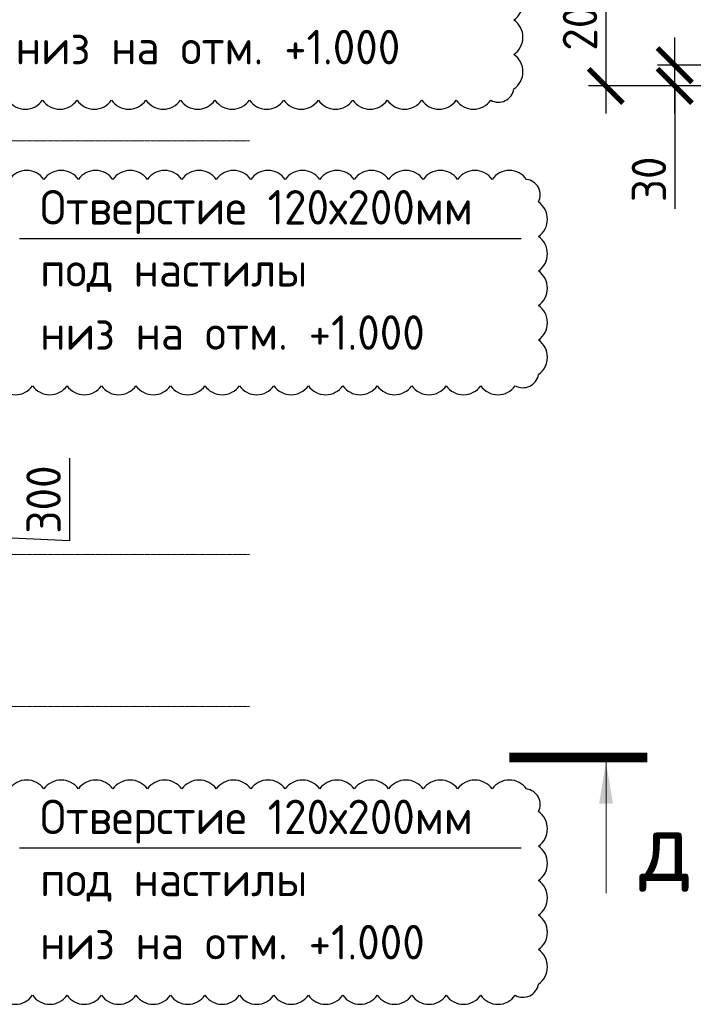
# Model space of a CAD drawing. Header units: millimetres. Extents: x 247266 to 730847, y -636031 to 10052.
# Tile 206 of 256: x 466581 to 471466, y -178564 to -171428. Entities that reach past the tile are written whole.
import ezdxf

# ---------------------------------------------------------------- set-up
doc = ezdxf.new("R2010")
doc.units = ezdxf.units.MM
doc.linetypes.add('______5', pattern=[1100, 800, -100, 100, -100])
doc.linetypes.add('осевая', pattern=[50.8, 31.75, -6.35, 6.35, -6.35])
for name, color, linetype in [('Изменения', 1, 'Continuous'), ('РАЗМЕРЫ', 7, 'Continuous'), ('СПДС_СИМВОЛЫ', 7, 'Continuous')]:
    doc.layers.add(name, color=color, linetype=linetype)
doc.layers.add('Оси', color=7, linetype='______5', lineweight=18)
doc.layers.add('Узлы', color=7, linetype='Continuous', lineweight=0)
doc.styles.add('GOST-2.304_Type-B', font='GOST_Common.ttf')
doc.styles.add('ГОСТ 2.304', font='GOST_Common.ttf')
doc.dimstyles.new('СПДС', dxfattribs={"dimscale": 100, "dimtxt": 2.5, "dimasz": 2.5, "dimexe": 1.25, "dimexo": 0, "dimtad": 1, "dimdec": 0, "dimtxsty": 'GOST-2.304_Type-B', "dimblk": 'ARCHTICK', "dimcen": 2.5, "dimdle": 2, "dimadec": 0, "dimazin": 2, "dimtfac": 0.75, "dimtdec": 0, "dimtmove": 1, "dimatfit": 3, "dimfxl": 1, "dimtolj": 1, "dimarcsym": 1})

# ---------------------------------------------------------------- blocks, each defined once
blk = doc.blocks.new('_ArchTick')
at = {"color": 0, "linetype": 'ByBlock', "const_width": 0.15}
blk.add_lwpolyline([(-0.5, -0.5), (0.5, 0.5)], dxfattribs=at)
blk = doc.blocks.new('*D222')
at = {"layer": 'DEFPOINTS', "color": 0, "ltscale": 100}
for p in [(464493.1, -175004.6), (465884.3, -175004.6), (465102.3, -175304.6)]:
    blk.add_point(p, dxfattribs=at)
at = {"layer": 'РАЗМЕРЫ', "color": 0, "lineweight": -2}
for p, q in [((466941.8, -174605.3), (466941.8, -175205.7)), ((465884.3, -175504.6), (465884.3, -174804.6)), ((464493.1, -175004.6), (466009.3, -175004.6)), ((466941.8, -175205.7), (465884.3, -175154.6)), ((465102.3, -175304.6), (466009.3, -175304.6))]:
    blk.add_line(p, q, dxfattribs=at)
at = {"layer": 'РАЗМЕРЫ', "color": 0, "lineweight": -2, "ltscale": 100, "xscale": 250, "yscale": 250, "zscale": 250}
for p, rotation in [((465884.3, -175004.6), 90), ((465884.3, -175304.6), 270)]:
    blk.add_blockref('_ArchTick', p, dxfattribs=dict(at, rotation=rotation))
at = {"layer": 'РАЗМЕРЫ', "color": 0, "lineweight": 0, "ltscale": 100, "insert": (466754.2, -174905.5), "char_height": 250, "attachment_point": 5, "rotation": 90, "style": 'GOST-2.304_Type-B'}
blk.add_mtext('\\A1;300', dxfattribs=at)
blk = doc.blocks.new('*D1679')
at = {"layer": 'DEFPOINTS', "color": 0, "ltscale": 100}
for p in [(471931.5, -170908.3), (470831.5, -171908.3), (471931.5, -171908.3)]:
    blk.add_point(p, dxfattribs=at)
at = {"layer": 'РАЗМЕРЫ', "color": 0, "lineweight": -2}
for p, q in [((470831.5, -170708.3), (470831.5, -172108.3)), ((471931.5, -170908.3), (470706.5, -170908.3)), ((471931.5, -171908.3), (470706.5, -171908.3))]:
    blk.add_line(p, q, dxfattribs=at)
at = {"layer": 'РАЗМЕРЫ', "color": 0, "lineweight": -2, "ltscale": 100, "xscale": 250, "yscale": 250, "zscale": 250}
for p, rotation in [((470831.5, -170908.3), 90), ((470831.5, -171908.3), 270)]:
    blk.add_blockref('_ArchTick', p, dxfattribs=dict(at, rotation=rotation))
at = {"layer": 'РАЗМЕРЫ', "color": 0, "lineweight": 0, "ltscale": 100, "insert": (470643.9, -171408.3), "char_height": 250, "attachment_point": 5, "rotation": 90, "style": 'GOST-2.304_Type-B'}
blk.add_mtext('\\A1;200', dxfattribs=at)
blk = doc.blocks.new('*D1683')
at = {"layer": 'DEFPOINTS', "color": 0, "ltscale": 100}
for p in [(471331.5, -171757.5), (472117.9, -171757.5), (472181.5, -171908.3)]:
    blk.add_point(p, dxfattribs=at)
at = {"layer": 'РАЗМЕРЫ', "color": 0, "lineweight": -2}
for p, q in [((471331.5, -172108.3), (471331.5, -171557.5)), ((472117.9, -171757.5), (471206.5, -171757.5)), ((472181.5, -171908.3), (471206.5, -171908.3)), ((471331.5, -171908.3), (471331.5, -172797.5))]:
    blk.add_line(p, q, dxfattribs=at)
at = {"layer": 'РАЗМЕРЫ', "color": 0, "lineweight": -2, "ltscale": 100, "xscale": 250, "yscale": 250, "zscale": 250}
for p, rotation in [((471331.5, -171757.5), 90), ((471331.5, -171908.3), 270)]:
    blk.add_blockref('_ArchTick', p, dxfattribs=dict(at, rotation=rotation))
at = {"layer": 'РАЗМЕРЫ', "color": 0, "lineweight": 0, "ltscale": 100, "insert": (471143.9, -172584.9), "char_height": 250, "attachment_point": 5, "rotation": 90, "style": 'GOST-2.304_Type-B'}
blk.add_mtext('\\A1;30', dxfattribs=at)

msp = doc.modelspace()

# ---------------------------------------------------------------- linework, layer by layer
at = {"layer": 'Изменения', "elevation": 560}
for points in [[(466246.8, -171183.82, 0.5205671), (466246.8, -171433.82, 0.5205671), (466246.8, -171683.82, 0.520567), (466246.8, -172011.39, 0.5205671), (466496.8, -172011.39, 0.5205671), (466746.8, -172011.39, 0.5205671), (466996.8, -172011.39, 0.5205671), (467246.8, -172011.39, 0.5205671), (467496.8, -172011.39, 0.5205671), (467746.8, -172011.39, 0.5205671), (467996.8, -172011.39, 0.5205671), (468246.8, -172011.39, 0.5205671), (468496.8, -172011.39, 0.5205671), (468746.8, -172011.39, 0.5205671), (468996.8, -172011.39, 0.5205671), (469246.8, -172011.39, 0.5205671), (469496.8, -172011.39, 0.5205671), (469746.8, -172011.39, 0.5205671), (469996.8, -172011.39, 0.5205671), (470165.27, -171929.87, 0.5205671), (470165.27, -171679.87, 0.5205671), (470165.27, -171429.87, 0.5205671), (470165.27, -171179.87, 0.5205671)], [(466424.3, -174080.51, 0.5205671), (466674.3, -174080.51, 0.5205671), (466924.3, -174080.51, 0.5205671), (467174.3, -174080.51, 0.5205671), (467424.3, -174080.51, 0.5205671), (467674.3, -174080.51, 0.5205671), (467924.3, -174080.51, 0.5205671), (468174.3, -174080.51, 0.5205671), (468424.3, -174080.51, 0.5205671), (468674.3, -174080.51, 0.5205671), (468924.3, -174080.51, 0.5205671), (469174.3, -174080.51, 0.5205671), (469424.3, -174080.51, 0.5205671), (469674.3, -174080.51, 0.5205671), (469924.3, -174080.51, 0.5205671), (470174.3, -174080.51, 0.5205671), (470342.78, -173998.99, 0.5205671), (470342.78, -173748.99, 0.5205671), (470342.78, -173498.99, 0.5205671), (470342.78, -173248.99, 0.5205671), (470342.78, -172998.99, 0.5205671), (470342.78, -172748.99, 0.520567), (470256.57, -172585.2, 0.5205671), (470006.57, -172585.2, 0.5205671), (469756.57, -172585.2, 0.5205671), (469506.57, -172585.2, 0.5205671), (469256.57, -172585.2, 0.5205671), (469006.57, -172585.2, 0.5205671), (468756.57, -172585.2, 0.5205671), (468506.57, -172585.2, 0.5205671), (468256.57, -172585.2, 0.5205671), (468006.57, -172585.2, 0.5205671), (467756.57, -172585.2, 0.5205671), (467506.57, -172585.2, 0.5205671), (467256.57, -172585.2, 0.5205671), (467006.57, -172585.2, 0.5205671), (466756.57, -172585.2, 0.5205671), (466506.57, -172585.2, 0.520567)], [(466424.3, -178498.56, 0.5205671), (466674.3, -178498.56, 0.5205671), (466924.3, -178498.56, 0.5205671), (467174.3, -178498.56, 0.5205671), (467424.3, -178498.56, 0.5205671), (467674.3, -178498.56, 0.5205671), (467924.3, -178498.56, 0.5205671), (468174.3, -178498.56, 0.5205671), (468424.3, -178498.56, 0.5205671), (468674.3, -178498.56, 0.5205671), (468924.3, -178498.56, 0.5205671), (469174.3, -178498.56, 0.5205671), (469424.3, -178498.56, 0.5205671), (469674.3, -178498.56, 0.5205671), (469924.3, -178498.56, 0.5205671), (470174.3, -178498.56, 0.5205671), (470342.78, -178417.04, 0.5205671), (470342.78, -178167.04, 0.5205671), (470342.78, -177917.04, 0.5205671), (470342.78, -177667.04, 0.5205671), (470342.78, -177417.04, 0.5205671), (470342.78, -177167.04, 0.520567), (470256.57, -177003.25, 0.5205671), (470006.57, -177003.25, 0.5205671), (469756.57, -177003.25, 0.5205671), (469506.57, -177003.25, 0.5205671), (469256.57, -177003.25, 0.5205671), (469006.57, -177003.25, 0.5205671), (468756.57, -177003.25, 0.5205671), (468506.57, -177003.25, 0.5205671), (468256.57, -177003.25, 0.5205671), (468006.57, -177003.25, 0.5205671), (467756.57, -177003.25, 0.5205671), (467506.57, -177003.25, 0.5205671), (467256.57, -177003.25, 0.5205671), (467006.57, -177003.25, 0.5205671), (466756.57, -177003.25, 0.5205671), (466506.57, -177003.25, 0.520567)]]:
    msp.add_lwpolyline(points, format="xyb", dxfattribs=at)
at = {"layer": 'Оси', "linetype": 'осевая', "lineweight": 0, "ltscale": 0.3, "transparency": 33554687}
for p, q in [((454105.92, -172304.56, -1120), (468250.56, -172304.56, -1120)), ((454105.92, -175304.56, -1120), (468250.56, -175304.56, -1120)), ((454105.92, -176404.56, -1120), (468250.56, -176404.56, -1120))]:
    msp.add_line(p, q, dxfattribs=at)
at = {"layer": 'СПДС_СИМВОЛЫ', "ltscale": 100}
for p, q in [((466578.85, -173012.51), (470217.68, -173012.51)), ((466578.85, -177430.56), (470217.68, -177430.56))]:
    msp.add_line(p, q, dxfattribs=at)
at = {"layer": 'Узлы', "linetype": 'Continuous', "lineweight": 0}
msp.add_line((470832.68, -176808.88, -360), (470832.68, -177758.88, -360), dxfattribs=at)
at = {"layer": 'Узлы', "linetype": 'Continuous', "lineweight": 0, "const_width": 70, "elevation": -360}
msp.add_lwpolyline([(471132.68, -176773.88), (470132.68, -176773.88)], dxfattribs=at)
at = {"layer": 'Узлы', "linetype": 'Continuous', "lineweight": 0}
msp.add_solid([(470832.68, -176808.88, -360), (470782.4, -177109.33, -360), (470882.96, -177109.33, -360)], dxfattribs=at)

# ---------------------------------------------------------------- texts
at = {"layer": 'СПДС_СИМВОЛЫ', "color": 7, "linetype": 'Continuous', "ltscale": 100, "style": 'ГОСТ 2.304'}
for s, p in [('низ на отм. +1.000', (466551.34, -171751.17)), ('Отверстие 120х200мм', (466728.85, -172912.51)), ('под настилы', (466728.85, -173362.51)), ('низ на отм. +1.000', (466728.85, -173820.29)), ('Отверстие 120х200мм', (466728.85, -177330.56)), ('под настилы', (466728.85, -177780.56)), ('низ на отм. +1.000', (466728.85, -178238.34))]:
    msp.add_text(s, height=250, dxfattribs=at).set_placement(p)
at = {"layer": 'Узлы', "linetype": 'Continuous', "lineweight": 0, "insert": (471262.68, -177458.88, -360), "char_height": 500, "attachment_point": 5, "style": 'GOST-2.304_Type-B'}
msp.add_mtext_dynamic_manual_height_columns('д', width=723.8798, gutter_width=25, heights=[0], dxfattribs=at)

# ---------------------------------------------------------------- dimensions: what is measured, and where the dimension line sits
at = {"layer": 'РАЗМЕРЫ', "lineweight": 0}
dim = msp.add_linear_dim(base=(470831.49, -171908.3, -3100), p1=(471931.49, -170908.3, -3100), p2=(471931.49, -171908.3, -3100), angle=270, dimstyle='СПДС', override={"dimlfac": 0.2, "dimtofl": 0}, dxfattribs=at)
dim.commit()
dim.dimension.update_dxf_attribs({"geometry": '*D1679', "text_midpoint": (470643.87, -171408.3, -3100)})
dim = msp.add_linear_dim(base=(471331.49, -171757.5, -3100), p1=(472181.49, -171908.3, -3100), p2=(472117.89, -171757.5, -3100), angle=270, dimstyle='СПДС', override={"dimlfac": 0.2, "dimtofl": 0}, dxfattribs=at)
dim.commit()
dim.dimension.update_dxf_attribs({"geometry": '*D1683', "text_midpoint": (471331.49, -172584.86, -3100), "dimtype": 160})
dim = msp.add_linear_dim(base=(465884.31, -175004.56, -360), p1=(465102.31, -175304.56, -360), p2=(464493.09, -175004.56, -720), angle=90, dimstyle='СПДС', dxfattribs=at)
dim.commit()
dim.dimension.update_dxf_attribs({"geometry": '*D222', "text_midpoint": (466941.81, -175143.24, -360), "dimtype": 160})

doc.saveas('drawing.dxf')
